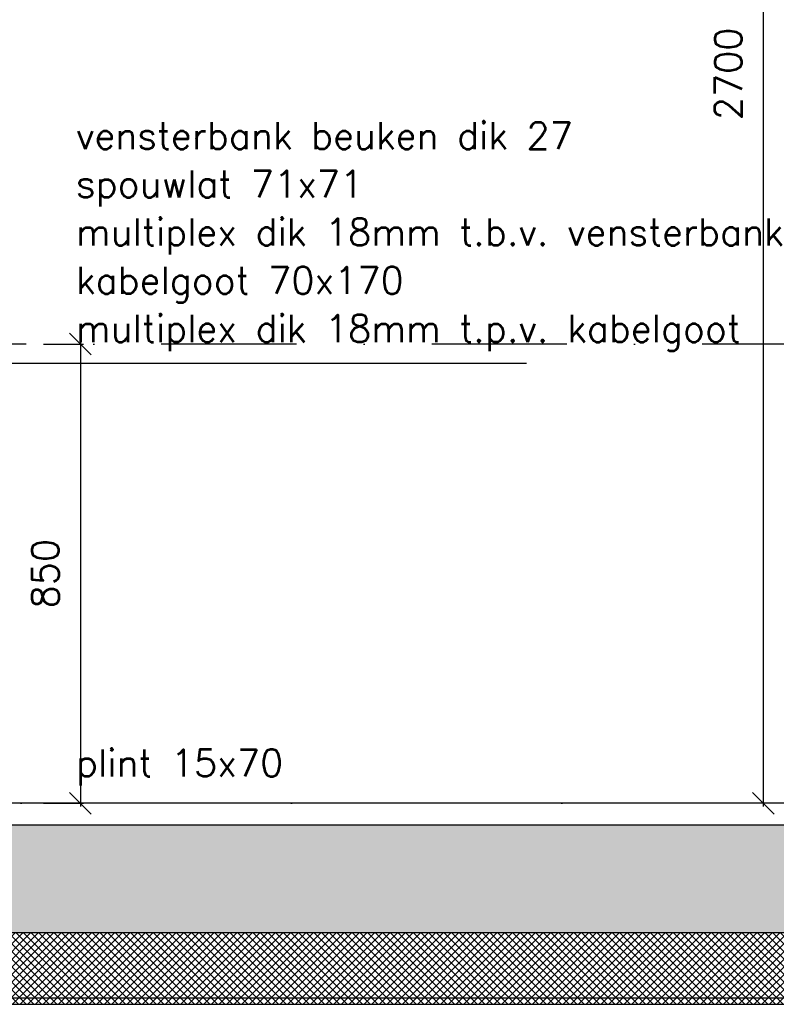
# Model space of a CAD drawing. Extents: x 0 to 297174, y -27731 to 163980.
# Tile 127 of 152: x 177603 to 179002, y 144973 to 146795. Entities that reach past the tile are written whole.
import ezdxf

# ---------------------------------------------------------------- set-up
doc = ezdxf.new("R2010")
doc.units = 0
doc.header["$LTSCALE"] = 5
doc.header["$MEASUREMENT"] = 0
doc.header["$PDMODE"] = 3
doc.header["$PDSIZE"] = 0.1
for name, pattern in [('DASHDOT', [1, 0.5, -0.25, 0, -0.25]), ('DD1', [2.66667, 1.66667, -0.5, 0, -0.5]), ('HIDDEN2', [0.1875, 0.125, -0.0625])]:
    doc.linetypes.add(name, pattern=pattern)
doc.layers.get('0').update_dxf_attribs({"linetype": 'CONTINUOUS'})
doc.layers.get('DEFPOINTS').update_dxf_attribs({"linetype": 'CONTINUOUS'})
for name, color, linetype in [('A--A23--_F--3-', 9, 'CONTINUOUS'), ('A--L21--_F-23-', 4, 'CONTINUOUS'), ('A--L23--', 7, 'CONTINUOUS'), ('A--L23--_F--3-', 7, 'CONTINUOUS'), ('A--L28DC1_KONSTRUKTIES', 1, 'HIDDEN2'), ('A--M$1A-_F123-', 1, 'CONTINUOUS'), ('A--T01A-25_TEKST', 2, 'CONTINUOUS'), ('STRAMIEN', 8, 'DD1')]:
    doc.layers.add(name, color=color, linetype=linetype)
doc.styles.add('HIEMSTRA', font='romans.shx')
doc.dimstyles.get("Standard").update_dxf_attribs({"dimscale": 50, "dimtxt": 2.5, "dimasz": 2, "dimexe": 0.3, "dimexo": 0.3, "dimgap": 2, "dimtad": 1, "dimdec": 0, "dimzin": 0, "dimdsep": 46, "dimtxsty": 'HIEMSTRA', "dimblk1": 'OBLIQUE', "dimblk2": 'OBLIQUE', "dimsah": 1, "dimcen": 0.09, "dimdle": 0.3, "dimclrd": 1, "dimclre": 1, "dimclrt": 2, "dimadec": 0, "dimazin": 0, "dimtfac": 1, "dimtdec": 4, "dimtix": 1, "dimtmove": 2, "dimatfit": 3, "dimldrblk": 'OBLIQUE', "dimfxl": 0, "dimtvp": 625, "dimtolj": 1, "dimtzin": 0, "dimarcsym": 0})

# ---------------------------------------------------------------- blocks, each defined once
blk = doc.blocks.new('*U1560')
at = {"layer": 'A--L23--_F--3-', "color": 2, "linetype": 'Continuous'}
blk.add_lwpolyline([(0, 0), (0, 20), (-7745, 20), (-7745, 0)], dxfattribs=at)
blk = doc.blocks.new('_OBLIQUE')
at = {"color": 0, "linetype": 'ByBlock'}
blk.add_line((-0.5, -0.5), (0.5, 0.5), dxfattribs=at)
blk = doc.blocks.new('*D964')
at = {"layer": 'A--M$1A-_F123-', "color": 1, "lineweight": -2, "ltscale": 10}
for p, q in [((179551.4, 148045.2), (178972.1, 148045.2)), ((178978.1, 145339.2), (178978.1, 148051.2)), ((180130.8, 145345.2), (178972.1, 145345.2))]:
    blk.add_line(p, q, dxfattribs=at)
at = {"layer": 'DEFPOINTS', "color": 0, "ltscale": 10}
for p in [(178978.1, 148045.2), (179557.4, 148045.2), (180136.8, 145345.2)]:
    blk.add_point(p, dxfattribs=at)
at = {"layer": 'A--M$1A-_F123-', "color": 1, "lineweight": -2, "ltscale": 10, "xscale": 40, "yscale": 40, "zscale": 40}
for p, rotation in [((178978.1, 148045.2), 90), ((178978.1, 145345.2), 270)]:
    blk.add_blockref('_OBLIQUE', p, dxfattribs=dict(at, rotation=rotation))
at = {"layer": 'A--M$1A-_F123-', "color": 2, "ltscale": 10, "insert": (178913.1, 146695.2), "char_height": 50, "attachment_point": 5, "rotation": 90, "style": 'HIEMSTRA'}
blk.add_mtext('\\A1;2700', dxfattribs=at)
blk = doc.blocks.new('*D719')
at = {"layer": 'A--M$1A-_F123-', "color": 1, "linetype": 'Continuous', "lineweight": -2, "ltscale": 10}
for p, q in [((177714.7, 146201.2), (177714.7, 145339.2)), ((177646.7, 146195.2), (177720.7, 146195.2)), ((177646.7, 145345.2), (177720.7, 145345.2))]:
    blk.add_line(p, q, dxfattribs=at)
at = {"layer": 'DEFPOINTS', "color": 0, "linetype": 'Continuous', "ltscale": 10}
for p in [(177640.7, 146195.2), (177640.7, 145345.2), (177714.7, 145345.2)]:
    blk.add_point(p, dxfattribs=at)
at = {"layer": 'A--M$1A-_F123-', "color": 1, "linetype": 'Continuous', "lineweight": -2, "ltscale": 10, "xscale": 40, "yscale": 40, "zscale": 40}
for p, rotation in [((177714.7, 146195.2), 90), ((177714.7, 145345.2), 270)]:
    blk.add_blockref('_OBLIQUE', p, dxfattribs=dict(at, rotation=rotation))
at = {"layer": 'A--M$1A-_F123-', "color": 2, "linetype": 'Continuous', "ltscale": 10, "insert": (177649.7, 145770.2), "char_height": 50, "attachment_point": 5, "rotation": 90, "style": 'HIEMSTRA'}
blk.add_mtext('\\A1;850', dxfattribs=at)

msp = doc.modelspace()

# ---------------------------------------------------------------- hatches: boundary and pattern name
at = {"layer": 'A--A23--_F--3-'}
h = msp.add_hatch(dxfattribs=at)
h.set_pattern_fill('ALFABET', color=256, scale=40, angle=1, style=0, pattern_type=2)
h.set_pattern_definition([(46, (66929.9, 52899.26), (-172.64155, 166.718), []), (51, (66929.9, 52899.26), (287.29845, -20.08986), [30, -330]), (356, (66929.9, 52899.26), (-60.7431, 299.8624), [24, -264]), (101.4514, (66953.83, 52897.58), (226.55556, 279.77237), [25.4961, -280.45684]), (47.1842, (66928.5, 52979.24), (427.9869, -58.74715), [45, -495]), (97.6356, (66964.16, 52974.35), (367.0079, 396.1126), [38.2441, -420.6852]), (352.1842, (66928.5, 52979.24), (367.0076, 396.1129), [36, -396]), (22, (66968.84, 52959.94), (241.53712, -156.85604), [30, -330]), (327, (66968.84, 52959.94), (92.24906, 291.7144), [24, -264]), (72.4514, (66988.97, 52946.87), (333.7863, 134.8581), [25.4961, -280.45684]), (38.5, (66929.89, 52899.26), (2.53928, 133.22215), [0, -260.8, 0, -268, 0, -265]), (8.5, (66929.89, 52899.26), (102.45841, 159.57714), [0, -152.8, 0, -254.8, 0, -101]), (328.5, (66840.71, 52897.7), (213.65391, -5.29398), [0, -100, 0, -312, 0, -414]), (318.5, (66800.71, 52897), (232.5401, 44.1071), [0, -130, 0, -207.2, 0, -294]), (318.5, (66800.71, 52897), (232.5401, 44.1071), [0, -130, 0, -207.2, 0, -294])])
h.paths.add_polyline_path([(193319.6, 145105.2), (177272.6, 145105.2), (177272.6, 145305.2), (193319.6, 145305.2)])
h = msp.add_hatch(dxfattribs=at)
h.set_pattern_fill('ALFAKRS', color=256, scale=10, style=0, pattern_type=2)
h.set_pattern_definition([(135, (255235.219, 52899.255), (7.0710678, 7.0710678), []), (45, (255235.219, 52899.255), (7.0710678, -7.0710678), [])])
h.paths.add_polyline_path([(177997.6, 144973.2), (193319.6, 144973.2), (193319.6, 145105.2), (177272.6, 145105.2), (177272.6, 144985.2), (177347.6, 144985.2), (177347.6, 144973.2)])

# ---------------------------------------------------------------- linework, layer by layer
at = {"layer": 'A--L21--_F-23-', "linetype": 'Continuous'}
msp.add_lwpolyline([(193319.6, 145105.2), (177272.6, 145105.2), (177272.6, 145305.2), (193319.6, 145305.2)], close=True, dxfattribs=at)
at = {"layer": 'A--L23--'}
msp.add_lwpolyline([(177997.6, 144973.2), (193319.6, 144973.2), (193319.6, 145105.2), (177272.6, 145105.2), (177272.6, 144985.2), (177347.6, 144985.2), (177347.6, 144973.2)], close=True, dxfattribs=at)
at = {"layer": 'A--L28DC1_KONSTRUKTIES'}
msp.add_line((177347.6, 144985.2), (193317.6, 144985.2), dxfattribs=at)
at = {"layer": 'A--T01A-25_TEKST'}
msp.add_line((177197.6, 146159.6), (178540, 146159.6), dxfattribs=at)
at = {"layer": 'STRAMIEN', "linetype": 'DASHDOT', "ltscale": 100}
for p, q in [((180615, 146195.2), (174847.6, 146195.2)), ((185481.6, 145345.2), (174347.3, 145345.2))]:
    msp.add_line(p, q, dxfattribs=at)

# ---------------------------------------------------------------- block references
at = {"layer": 'A--L23--'}
msp.add_blockref('*U1560', (184942.6, 145325.2), dxfattribs=at)

# ---------------------------------------------------------------- texts
at = {"layer": 'A--T01A-25_TEKST', "style": 'HIEMSTRA'}
for s, p in [('vensterbank beuken dik 27', (177706.4, 146555.8)), ('spouwlat 71x71', (177706.4, 146466.6)), ('multiplex dik 18mm t.b.v. vensterbank', (177706.4, 146377.4)), ('kabelgoot 70x170', (177706.4, 146288.2)), ('multiplex dik 18mm t.p.v. kabelgoot', (177706.4, 146198.9)), ('plint 15x70', (177706.4, 145395))]:
    msp.add_text(s, height=50, dxfattribs=at).set_placement(p)

# ---------------------------------------------------------------- dimensions: what is measured, and where the dimension line sits
at = {"layer": 'A--M$1A-_F123-'}
dim = msp.add_linear_dim(base=(178978.1, 148045.2), p1=(180136.8, 145345.2), p2=(179557.4, 148045.2), angle=270, dimstyle='Standard', override={"dimscale": 20}, dxfattribs=at)
dim.commit()
dim.dimension.update_dxf_attribs({"geometry": '*D964', "text_midpoint": (178913.1, 146695.2)})
at = {"layer": 'A--M$1A-_F123-', "linetype": 'Continuous'}
dim = msp.add_linear_dim(base=(177714.7, 145345.2), p1=(177640.7, 146195.2), p2=(177640.7, 145345.2), angle=90, dimstyle='Standard', override={"dimscale": 20}, dxfattribs=at)
dim.commit()
dim.dimension.update_dxf_attribs({"geometry": '*D719', "text_midpoint": (177649.7, 145770.2)})

doc.saveas('drawing.dxf')
